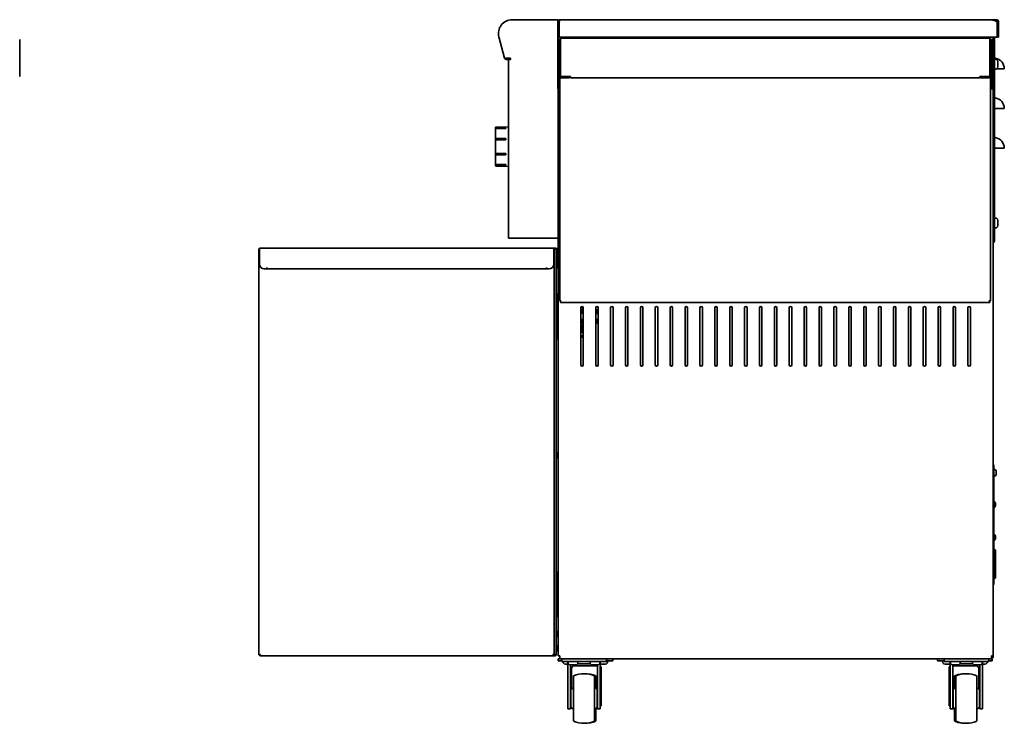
# Model space of a CAD drawing. Extents: x -11 to 97, y -18 to 91.
# Tile 4 of 6: x 45 to 95, y -18 to 17. Entities that reach past the tile are written whole.
import ezdxf

# ---------------------------------------------------------------- set-up
doc = ezdxf.new("R2010")
doc.units = 0
doc.header["$MEASUREMENT"] = 0

msp = doc.modelspace()

# ---------------------------------------------------------------- linework, layer by layer
at = {"color": 7, "lineweight": 35}
for p, q in [((72.175, 17.452), (69.942, 17.452)), ((69.942, 17.452), (72.166, 17.452)), ((72.25, 17.452), (72.166, 17.452)), ((72.25, 16.452), (72.25, 17.452)), ((72.254, 17.373), (72.254, 17.381)), ((72.254, 16.484), (72.254, 17.373)), ((72.294, 16.577), (72.294, 17.381)), ((72.312, 17.409), (72.296, 17.445)), ((72.331, 17.404), (72.304, 17.404)), ((73.059, 17.452), (72.325, 17.452)), ((72.325, 17.412), (72.325, 17.452)), ((72.333, 17.412), (72.325, 17.412)), ((72.327, 17.405), (72.329, 17.412)), ((72.358, 17.452), (94.073, 17.452)), ((72.358, 17.452), (72.358, 17.452)), ((83.386, 17.476), (83.386, 17.452)), ((91.33, 17.452), (91.33, 17.462)), ((91.514, 17.452), (94.266, 17.452)), ((94.073, 17.452), (94.076, 17.452)), ((94.245, 17.416), (94.266, 17.416)), ((94.266, 17.416), (94.266, 17.452)), ((94.37, 17.452), (94.266, 17.452)), ((94.37, 17.416), (94.266, 17.416)), ((94.406, 17.38), (94.406, 16.577)), ((94.442, 17.38), (94.442, 16.577)), ((72.321, 17.354), (72.321, 16.577)), ((94.378, 17.354), (94.378, 16.577)), ((45.137, 14.601), (45.137, 16.457)), ((69.278, 16.586), (69.566, 15.51)), ((69.565, 15.514), (69.278, 16.585)), ((72.254, 16.484), (72.25, 16.484)), ((72.25, 16.452), (72.251, 16.452)), ((72.251, 16.466), (72.251, 16.216)), ((72.251, 16.466), (72.326, 16.466)), ((72.294, 16.577), (72.254, 16.577)), ((72.263, 16.466), (72.263, 16.577)), ((94.378, 16.577), (72.321, 16.577)), ((72.326, 16.216), (72.326, 16.466)), ((72.342, 16.466), (72.326, 16.466)), ((72.341, 16.457), (72.341, 14.601)), ((72.377, 16.457), (72.377, 14.601)), ((72.378, 16.529), (72.413, 16.529)), ((72.378, 16.529), (72.413, 16.529)), ((72.378, 16.529), (72.378, 16.457)), ((72.378, 14.601), (72.378, 16.457)), ((72.413, 16.529), (93.968, 16.529)), ((93.968, 16.529), (94.003, 16.529)), ((93.968, 16.529), (94.003, 16.529)), ((94.003, 16.529), (94.003, 16.457)), ((94.003, 14.601), (94.003, 16.457)), ((94.004, 16.457), (94.004, 14.601)), ((94.08, 16.466), (94.039, 16.466)), ((94.04, 16.457), (94.04, 14.601)), ((94.112, 16.466), (94.08, 16.466)), ((94.112, 16.466), (94.112, 16.216)), ((94.112, 16.466), (94.186, 16.466)), ((94.174, 16.577), (94.174, 16.466)), ((94.186, 16.216), (94.186, 16.466)), ((94.204, 16.545), (94.204, 16.577)), ((94.204, 16.545), (94.204, 6.33)), ((94.204, 16.545), (94.24, 16.545)), ((94.24, 16.545), (94.24, 16.577)), ((94.24, 16.545), (94.24, 6.33)), ((94.442, 16.577), (94.406, 16.577)), ((72.251, 16.216), (72.251, 14.216)), ((72.251, 15.941), (72.251, 15.779)), ((72.326, 16.216), (72.326, 14.216)), ((72.341, 15.904), (72.326, 15.904)), ((72.341, 16.143), (72.341, 16.215)), ((72.341, 3.287), (72.341, 16.143)), ((72.378, 16.215), (72.377, 16.215)), ((72.378, 16.143), (72.377, 16.143)), ((94.003, 16.215), (94.004, 16.215)), ((94.003, 16.143), (94.004, 16.143)), ((94.004, 16.143), (94.004, 16.215)), ((94.04, 15.904), (94.112, 15.904)), ((94.112, 14.216), (94.112, 16.216)), ((94.186, 14.216), (94.186, 16.216)), ((69.856, 15.514), (69.565, 15.514)), ((69.642, 15.499), (69.856, 15.499)), ((69.642, 15.452), (69.864, 15.452)), ((69.763, 15.452), (69.763, 6.452)), ((69.777, 15.452), (69.861, 15.452)), ((69.856, 15.454), (69.856, 15.514)), ((69.864, 15.454), (69.856, 15.454)), ((69.861, 15.452), (69.864, 15.452)), ((72.251, 15.779), (72.251, 15.617)), ((72.341, 15.654), (72.326, 15.654)), ((94.04, 15.654), (94.112, 15.654)), ((94.204, 15.419), (94.186, 15.45)), ((94.204, 15.419), (94.204, 15.027)), ((94.328, 15.462), (94.272, 15.462)), ((94.204, 15.013), (94.186, 14.982)), ((94.204, 15.027), (94.204, 15.013)), ((94.247, 14.982), (94.24, 14.982)), ((94.328, 14.97), (94.272, 14.97)), ((94.355, 14.982), (94.74, 14.982)), ((94.415, 15.264), (94.415, 15.34)), ((94.415, 15.102), (94.415, 15.264)), ((94.415, 15.092), (94.415, 15.102)), ((72.378, 14.601), (72.378, 14.599)), ((72.878, 14.599), (72.378, 14.599)), ((72.413, 14.565), (72.841, 14.565)), ((72.413, 14.529), (72.841, 14.529)), ((72.841, 14.529), (72.841, 14.565)), ((72.878, 14.529), (72.878, 14.599)), ((72.878, 14.529), (93.503, 14.529)), ((93.503, 14.529), (93.503, 14.599)), ((94.003, 14.599), (93.503, 14.599)), ((93.54, 14.529), (93.54, 14.565)), ((93.968, 14.565), (93.54, 14.565)), ((93.968, 14.529), (93.54, 14.529)), ((94.003, 14.601), (94.003, 14.599)), ((94.04, 14.599), (94.04, 3.287)), ((72.251, 14.216), (72.251, 13.966)), ((72.326, 13.966), (72.251, 13.966)), ((72.263, 6.452), (72.263, 13.966)), ((72.326, 13.966), (72.326, 14.216)), ((72.326, 13.966), (72.341, 13.966)), ((94.04, 13.966), (94.08, 13.966)), ((94.08, 13.966), (94.112, 13.966)), ((94.112, 14.216), (94.112, 13.966)), ((94.186, 13.966), (94.112, 13.966)), ((94.174, 13.966), (94.174, -14.596)), ((94.186, 13.966), (94.186, 14.216)), ((94.277, 12.982), (94.24, 12.982)), ((94.277, 12.982), (94.74, 12.982)), ((69.103, 12.017), (69.103, 11.992)), ((69.103, 10.132), (69.103, 12.017)), ((69.103, 12.017), (69.103, 11.946)), ((69.103, 10.179), (69.103, 12.017)), ((69.103, 11.992), (69.103, 10.107)), ((69.103, 11.946), (69.103, 10.107)), ((69.636, 11.972), (69.107, 11.972)), ((69.132, 12.047), (69.763, 12.064)), ((69.132, 12.047), (69.763, 12.064)), ((69.636, 11.997), (69.132, 11.985)), ((69.132, 11.955), (69.636, 11.967)), ((69.636, 11.997), (69.636, 11.967)), ((69.636, 11.466), (69.107, 11.466)), ((69.636, 11.476), (69.132, 11.471)), ((69.636, 11.476), (69.636, 11.404)), ((69.132, 11.399), (69.636, 11.404)), ((94.277, 10.982), (94.24, 10.982)), ((94.277, 10.982), (94.74, 10.982)), ((69.636, 10.652), (69.107, 10.652)), ((69.636, 10.713), (69.132, 10.718)), ((69.132, 10.646), (69.636, 10.641)), ((69.636, 10.713), (69.636, 10.641)), ((69.103, 10.107), (69.103, 10.179)), ((69.103, 10.107), (69.103, 10.132)), ((69.636, 10.15), (69.107, 10.15)), ((69.636, 10.154), (69.132, 10.166)), ((69.132, 10.137), (69.636, 10.125)), ((69.132, 10.077), (69.763, 10.061)), ((69.636, 10.154), (69.636, 10.139)), ((69.636, 10.139), (69.636, 10.125)), ((94.204, 7.419), (94.174, 7.471)), ((94.328, 7.462), (94.272, 7.462)), ((94.328, 7.462), (94.272, 7.462)), ((94.204, 7.013), (94.174, 6.961)), ((94.204, 7.419), (94.204, 7.018)), ((94.204, 7.018), (94.204, 7.013)), ((94.328, 6.97), (94.272, 6.97)), ((94.415, 7.281), (94.415, 7.34)), ((94.415, 7.111), (94.415, 7.281)), ((94.415, 7.092), (94.415, 7.111)), ((69.763, 6.452), (69.861, 6.452)), ((72.166, 6.452), (69.861, 6.452)), ((72.263, 6.452), (72.166, 6.452)), ((72.263, -14.596), (72.263, 6.452)), ((72.329, 6.015), (72.329, 4.73)), ((72.332, 6.037), (72.341, 6.035)), ((94.204, 6.304), (94.204, 6.33)), ((94.204, 6.33), (94.24, 6.33)), ((94.24, 6.304), (94.24, 6.33)), ((57.192, 5.904), (57.21, 5.904)), ((57.192, -14.553), (57.192, 5.904)), ((72.048, 5.952), (57.21, 5.952)), ((57.21, 5.654), (57.21, 5.952)), ((57.21, 5.654), (57.21, 5.154)), ((72.026, 5.952), (72.025, 5.952)), ((72.066, 5.952), (72.048, 5.952)), ((72.048, 5.654), (72.048, 5.952)), ((72.048, 5.904), (72.067, 5.904)), ((72.048, 5.654), (72.048, 5.154)), ((72.116, 5.952), (72.066, 5.952)), ((72.066, 5.952), (72.066, 5.904)), ((72.092, 5.904), (72.067, 5.904)), ((72.067, 5.904), (72.067, -14.553)), ((72.092, 5.904), (72.163, 5.904)), ((72.116, 5.938), (72.095, 5.904)), ((72.116, 5.952), (72.116, 5.938)), ((72.166, 5.938), (72.148, 5.907)), ((72.163, 5.904), (72.163, -14.517)), ((72.166, 5.685), (72.166, 5.854)), ((72.209, 5.574), (72.209, 5.579)), ((72.209, 5.574), (72.209, 5.507)), ((72.209, 5.479), (72.209, 5.507)), ((72.213, 5.052), (72.213, 5.854)), ((72.223, 5.444), (72.223, 5.657)), ((72.263, 5.622), (72.223, 5.657)), ((72.223, 5.513), (72.223, 5.513)), ((72.263, 5.622), (72.238, 5.644)), ((57.585, 4.966), (57.585, 4.904)), ((57.586, 4.966), (57.585, 4.966)), ((57.586, 4.954), (57.586, 4.966)), ((71.672, 4.966), (71.672, 4.954)), ((71.673, 4.966), (71.672, 4.966)), ((71.673, 4.904), (71.673, 4.966)), ((72.166, 4.997), (72.166, 4.952)), ((72.209, 5.454), (72.209, 5.45)), ((72.209, 5.384), (72.209, 5.45)), ((72.209, 5.354), (72.209, 5.384)), ((72.209, 5.199), (72.209, 5.204)), ((72.209, 5.199), (72.209, 5.133)), ((72.209, 5.104), (72.209, 5.133)), ((72.213, 4.952), (72.213, 5.052)), ((72.223, 5.443), (72.223, 5.445)), ((72.223, 5.15), (72.223, 5.444)), ((72.223, 5.442), (72.223, 5.443)), ((72.223, 5.333), (72.223, 5.334)), ((72.263, 5.185), (72.223, 5.15)), ((72.259, 5.153), (72.259, 5.181)), ((72.259, 5.104), (72.259, 5.153)), ((57.585, 4.904), (57.46, 4.904)), ((57.586, 4.954), (57.586, 4.952)), ((57.586, 4.954), (57.586, 4.904)), ((71.672, 4.904), (57.586, 4.904)), ((71.672, 4.954), (71.672, 4.904)), ((71.798, 4.904), (71.673, 4.904)), ((72.213, 4.952), (72.166, 4.952)), ((72.332, 4.708), (72.341, 4.71)), ((72.214, 3.626), (72.163, 3.626)), ((72.254, 3.587), (72.254, 2.791)), ((72.378, 3.287), (72.341, 3.287)), ((72.378, 3.287), (72.413, 3.287)), ((72.378, 3.287), (72.378, 3.215)), ((72.378, 3.215), (94.003, 3.215)), ((93.968, 3.287), (94.003, 3.287)), ((94.003, 3.215), (94.003, 3.287)), ((94.003, 3.287), (94.04, 3.287)), ((72.263, 2.776), (72.253, 2.776)), ((72.263, 2.834), (72.254, 2.834)), ((73.406, 2.943), (73.406, 0.068)), ((73.531, 2.834), (73.406, 2.834)), ((73.531, 2.776), (73.406, 2.776)), ((73.406, 2.7), (73.531, 2.7)), ((73.531, 2.662), (73.406, 2.662)), ((73.531, 0.068), (73.531, 2.943)), ((74.156, 2.943), (74.156, 0.068)), ((74.281, 2.834), (74.156, 2.834)), ((74.281, 2.776), (74.156, 2.776)), ((74.156, 2.7), (74.281, 2.7)), ((74.281, 2.661), (74.156, 2.661)), ((74.281, 0.068), (74.281, 2.943)), ((74.906, 2.943), (74.906, 0.068)), ((75.031, 0.068), (75.031, 2.943)), ((75.656, 2.943), (75.656, 0.068)), ((75.781, 0.068), (75.781, 2.943)), ((76.406, 2.943), (76.406, 0.068)), ((76.531, 0.068), (76.531, 2.943)), ((77.156, 2.943), (77.156, 0.068)), ((77.281, 0.068), (77.281, 2.943)), ((77.906, 2.943), (77.906, 0.068)), ((78.031, 0.068), (78.031, 2.943)), ((78.656, 2.943), (78.656, 0.068)), ((78.781, 0.068), (78.781, 2.943)), ((79.406, 2.943), (79.406, 0.068)), ((79.531, 0.068), (79.531, 2.943)), ((80.156, 2.943), (80.156, 0.068)), ((80.281, 0.068), (80.281, 2.943)), ((80.906, 2.943), (80.906, 0.068)), ((81.031, 0.068), (81.031, 2.943)), ((81.656, 2.943), (81.656, 0.068)), ((81.781, 0.068), (81.781, 2.943)), ((82.406, 2.943), (82.406, 0.068)), ((82.531, 0.068), (82.531, 2.943)), ((83.156, 2.943), (83.156, 0.068)), ((83.281, 0.068), (83.281, 2.943)), ((83.906, 2.943), (83.906, 0.068)), ((84.031, 0.068), (84.031, 2.943)), ((84.656, 2.943), (84.656, 0.068)), ((84.781, 0.068), (84.781, 2.943)), ((85.406, 2.943), (85.406, 0.068)), ((85.531, 0.068), (85.531, 2.943)), ((86.156, 2.943), (86.156, 0.068)), ((86.281, 0.068), (86.281, 2.943)), ((86.906, 2.943), (86.906, 0.068)), ((87.031, 0.068), (87.031, 2.943)), ((87.656, 2.943), (87.656, 0.068)), ((87.781, 0.068), (87.781, 2.943)), ((88.406, 2.943), (88.406, 0.068)), ((88.531, 0.068), (88.531, 2.943)), ((89.156, 2.943), (89.156, 0.068)), ((89.281, 0.068), (89.281, 2.943)), ((89.906, 2.943), (89.906, 0.068)), ((90.031, 0.068), (90.031, 2.943)), ((90.656, 2.943), (90.656, 0.068)), ((90.781, 0.068), (90.781, 2.943)), ((91.406, 2.943), (91.406, 0.068)), ((91.531, 0.068), (91.531, 2.943)), ((92.156, 2.943), (92.156, 0.068)), ((92.281, 0.068), (92.281, 2.943)), ((92.906, 2.943), (92.906, 0.068)), ((93.031, 0.068), (93.031, 2.943)), ((72.253, 2.232), (72.263, 2.232)), ((72.254, 2.217), (72.254, 1.421)), ((72.263, 2.174), (72.254, 2.174)), ((73.406, 2.345), (73.531, 2.345)), ((73.406, 2.308), (73.531, 2.308)), ((73.406, 2.232), (73.531, 2.232)), ((73.531, 2.174), (73.406, 2.174)), ((73.482, 1.756), (73.482, 1.992)), ((74.156, 2.346), (74.281, 2.346)), ((74.156, 2.308), (74.281, 2.308)), ((74.156, 2.232), (74.281, 2.232)), ((74.281, 2.174), (74.156, 2.174)), ((72.209, 1.552), (72.209, 1.554)), ((72.209, 1.489), (72.209, 1.552)), ((72.209, 1.454), (72.209, 1.489)), ((73.417, 1.52), (73.531, 1.52)), ((72.185, 1.382), (72.214, 1.382)), ((73.531, 1.461), (73.417, 1.461)), ((72.209, -4.447), (72.209, -4.446)), ((72.209, -4.447), (72.209, -4.504)), ((72.209, -4.546), (72.209, -4.504)), ((94.174, -4.97), (94.21, -4.97)), ((94.21, -4.97), (94.21, -5.22)), ((94.21, -5.22), (94.21, -10.934)), ((94.268, -5.209), (94.231, -5.209)), ((94.268, -5.209), (94.231, -5.209)), ((94.325, -5.301), (94.325, -5.281)), ((94.325, -5.385), (94.325, -5.301)), ((94.325, -5.453), (94.325, -5.385)), ((94.325, -5.459), (94.325, -5.453)), ((94.268, -5.531), (94.231, -5.531)), ((94.25, -6.835), (94.228, -6.835)), ((94.25, -6.835), (94.228, -6.835)), ((94.289, -6.938), (94.289, -6.921)), ((94.289, -6.935), (94.301, -6.934)), ((94.289, -6.955), (94.289, -6.938)), ((94.301, -6.92), (94.301, -6.918)), ((94.304, -6.931), (94.303, -6.93)), ((94.303, -6.931), (94.304, -6.931)), ((94.25, -7.105), (94.228, -7.105)), ((94.289, -7.051), (94.289, -7.042)), ((94.289, -7.055), (94.289, -7.051)), ((94.301, -6.968), (94.301, -6.969)), ((94.301, -6.971), (94.301, -6.97)), ((94.301, -7.007), (94.301, -7.005)), ((94.303, -7.012), (94.301, -7.02)), ((94.301, -7.02), (94.301, -7.021)), ((94.304, -7.008), (94.303, -7.009)), ((94.25, -8.495), (94.228, -8.495)), ((94.25, -8.495), (94.228, -8.495)), ((94.25, -8.765), (94.228, -8.765)), ((94.289, -8.543), (94.289, -8.543)), ((94.289, -8.616), (94.289, -8.598)), ((94.289, -8.604), (94.301, -8.603)), ((94.289, -8.634), (94.289, -8.616)), ((94.289, -8.715), (94.289, -8.711)), ((94.289, -8.717), (94.289, -8.715)), ((94.301, -8.58), (94.301, -8.578)), ((94.301, -8.581), (94.301, -8.58)), ((94.301, -8.603), (94.301, -8.603)), ((94.301, -8.603), (94.301, -8.603)), ((94.301, -8.629), (94.301, -8.629)), ((94.301, -8.631), (94.301, -8.63)), ((94.301, -8.673), (94.301, -8.672)), ((94.301, -8.678), (94.301, -8.68)), ((94.301, -8.68), (94.301, -8.681)), ((94.21, -9.236), (94.24, -9.236)), ((94.29, -9.708), (94.29, -9.286)), ((94.29, -10.654), (94.29, -9.708)), ((72.214, -10.374), (72.186, -10.374)), ((72.254, -10.413), (72.254, -11.209)), ((72.209, -10.496), (72.209, -10.446)), ((72.209, -10.546), (72.209, -10.496)), ((94.21, -10.704), (94.24, -10.704)), ((72.263, -11.224), (72.253, -11.224)), ((72.263, -11.166), (72.254, -11.166)), ((94.174, -10.934), (94.21, -10.934)), ((94.21, -10.974), (94.21, -10.934)), ((72.253, -11.768), (72.263, -11.768)), ((72.254, -11.783), (72.254, -12.579)), ((72.263, -11.826), (72.254, -11.826)), ((72.164, -12.618), (72.214, -12.618)), ((72.209, -13.488), (72.209, -13.446)), ((72.209, -13.545), (72.209, -13.488)), ((72.209, -13.546), (72.209, -13.545)), ((72.209, -14.206), (72.209, -14.171)), ((72.209, -14.269), (72.209, -14.206)), ((72.209, -14.271), (72.209, -14.269)), ((57.192, -14.553), (57.264, -14.524)), ((57.192, -14.553), (57.227, -14.553)), ((57.227, -14.553), (57.264, -14.524)), ((57.264, -14.524), (57.235, -14.56)), ((57.264, -14.524), (57.235, -14.596)), ((57.235, -14.56), (57.264, -14.524)), ((57.235, -14.596), (57.235, -14.56)), ((57.235, -14.56), (57.235, -14.56)), ((72.024, -14.596), (57.235, -14.596)), ((71.995, -14.524), (72.031, -14.553)), ((71.995, -14.524), (72.067, -14.553)), ((72.024, -14.596), (71.995, -14.524)), ((72.024, -14.56), (71.995, -14.524)), ((72.018, -14.553), (72.031, -14.553)), ((72.092, -14.56), (72.024, -14.56)), ((72.024, -14.596), (72.024, -14.56)), ((72.092, -14.596), (72.024, -14.596)), ((72.067, -14.553), (72.031, -14.553)), ((72.067, -14.553), (72.092, -14.553)), ((72.163, -14.524), (72.162, -14.524)), ((72.163, -14.524), (72.163, -14.517)), ((72.349, -14.745), (72.262, -14.745)), ((72.262, -14.849), (72.262, -14.745)), ((72.44, -14.849), (72.262, -14.849)), ((72.263, -14.596), (72.349, -14.596)), ((72.349, -14.659), (72.349, -14.596)), ((72.349, -14.659), (72.349, -14.745)), ((94.088, -14.745), (72.349, -14.745)), ((72.441, -14.745), (72.441, -14.879)), ((72.691, -14.879), (72.441, -14.879)), ((72.516, -14.879), (72.516, -14.881)), ((72.516, -14.879), (72.516, -14.881)), ((72.516, -14.937), (72.516, -14.881)), ((72.516, -14.937), (72.516, -14.881)), ((72.691, -14.745), (72.548, -14.745)), ((72.691, -14.745), (74.441, -14.745)), ((72.691, -14.879), (74.441, -14.879)), ((74.583, -14.745), (74.441, -14.745)), ((74.691, -14.879), (74.441, -14.879)), ((74.691, -14.745), (74.691, -14.879)), ((74.691, -14.849), (74.762, -14.849)), ((74.758, -14.937), (74.758, -14.881)), ((75.012, -14.849), (74.762, -14.849)), ((75.012, -14.849), (75.012, -14.745)), ((91.381, -14.849), (91.381, -14.745)), ((91.63, -14.849), (91.381, -14.849)), ((91.63, -14.849), (91.703, -14.849)), ((91.635, -14.937), (91.635, -14.881)), ((91.703, -14.745), (91.703, -14.879)), ((91.953, -14.879), (91.703, -14.879)), ((91.953, -14.745), (91.811, -14.745)), ((91.953, -14.745), (93.703, -14.745)), ((91.953, -14.879), (93.703, -14.879)), ((93.845, -14.745), (93.703, -14.745)), ((93.953, -14.879), (93.703, -14.879)), ((93.877, -14.879), (93.877, -14.881)), ((93.877, -14.879), (93.877, -14.881)), ((93.877, -14.937), (93.877, -14.881)), ((93.877, -14.937), (93.877, -14.881)), ((93.953, -14.745), (93.953, -14.879)), ((94.131, -14.849), (93.953, -14.849)), ((94.088, -14.659), (94.088, -14.596)), ((94.088, -14.596), (94.174, -14.596)), ((94.088, -14.659), (94.088, -14.745)), ((94.131, -14.745), (94.088, -14.745)), ((94.127, -14.647), (94.127, -14.596)), ((94.131, -14.745), (94.131, -14.745)), ((94.131, -14.849), (94.131, -14.745)), ((94.131, -14.849), (94.131, -14.849)), ((94.174, -14.647), (94.174, -14.596)), ((72.638, -15.024), (72.732, -15.024)), ((72.732, -15.024), (72.756, -15.024)), ((72.756, -14.929), (72.756, -17.016)), ((72.77, -14.967), (72.77, -14.911)), ((72.891, -15.053), (72.891, -17.016)), ((72.937, -15.37), (72.891, -15.37)), ((72.892, -15.054), (72.968, -15.054)), ((72.937, -15.37), (72.937, -15.245)), ((72.937, -16.245), (72.937, -15.37)), ((72.968, -15.054), (73.13, -15.054)), ((74.187, -15.095), (73.087, -15.095)), ((73.13, -15.054), (73.14, -15.054)), ((73.883, -14.995), (73.249, -14.995)), ((73.262, -14.967), (73.262, -14.911)), ((73.87, -14.967), (73.87, -14.911)), ((73.87, -14.967), (73.87, -14.911)), ((73.992, -15.054), (74.043, -15.054)), ((74.043, -15.054), (74.216, -15.054)), ((74.216, -15.054), (74.24, -15.054)), ((74.241, -17.016), (74.241, -15.053)), ((74.362, -14.967), (74.362, -14.911)), ((74.375, -17.016), (74.375, -14.929)), ((74.375, -15.37), (74.437, -15.37)), ((74.388, -15.024), (74.389, -15.024)), ((74.389, -15.024), (74.52, -15.024)), ((74.437, -15.37), (74.437, -15.245)), ((74.437, -16.245), (74.437, -15.37)), ((74.52, -15.024), (74.636, -15.024)), ((91.757, -15.024), (91.772, -15.024)), ((91.772, -15.024), (91.941, -15.024)), ((91.941, -15.024), (92.005, -15.024)), ((91.956, -15.37), (91.956, -15.245)), ((92.019, -15.37), (91.956, -15.37)), ((91.956, -16.245), (91.956, -15.37)), ((92.005, -15.024), (92.005, -15.024)), ((92.019, -14.929), (92.019, -17.016)), ((92.032, -14.967), (92.032, -14.911)), ((92.153, -15.053), (92.153, -17.016)), ((92.154, -15.054), (92.26, -15.054)), ((93.306, -15.095), (92.206, -15.095)), ((92.26, -15.054), (92.401, -15.054)), ((92.401, -15.054), (92.402, -15.054)), ((93.145, -14.995), (92.511, -14.995)), ((92.524, -14.967), (92.524, -14.911)), ((93.132, -14.967), (93.132, -14.911)), ((93.132, -14.967), (93.132, -14.911)), ((93.254, -15.054), (93.255, -15.054)), ((93.255, -15.054), (93.388, -15.054)), ((93.388, -15.054), (93.502, -15.054)), ((93.456, -15.37), (93.456, -15.245)), ((93.456, -16.245), (93.456, -15.37)), ((93.456, -15.37), (93.503, -15.37)), ((93.503, -17.016), (93.503, -15.053)), ((93.624, -14.967), (93.624, -14.911)), ((93.638, -17.016), (93.638, -14.929)), ((93.638, -15.024), (93.694, -15.024)), ((93.694, -15.024), (93.755, -15.024)), ((93.755, -15.024), (93.755, -15.024)), ((73.041, -15.61), (73.041, -16.745)), ((74.091, -16.745), (74.091, -15.61)), ((74.162, -16.255), (74.162, -15.61)), ((92.303, -15.61), (92.303, -16.745)), ((93.353, -16.745), (93.353, -15.61)), ((72.891, -16.245), (72.937, -16.245)), ((72.909, -16.315), (73.041, -16.183)), ((72.909, -16.315), (72.909, -16.745)), ((72.937, -16.287), (72.937, -16.245)), ((74.222, -16.315), (74.091, -16.183)), ((74.241, -16.254), (74.162, -16.176)), ((74.222, -16.315), (74.222, -16.745)), ((74.437, -16.245), (74.375, -16.245)), ((74.437, -16.245), (74.437, -17.12)), ((91.956, -17.12), (91.956, -16.245)), ((91.956, -16.245), (92.019, -16.245)), ((92.153, -16.254), (92.231, -16.176)), ((92.172, -16.315), (92.303, -16.183)), ((92.172, -16.315), (92.172, -16.745)), ((93.484, -16.315), (93.353, -16.183)), ((93.456, -16.245), (93.456, -16.286)), ((93.503, -16.245), (93.456, -16.245)), ((93.484, -16.315), (93.484, -16.745)), ((72.909, -16.745), (72.909, -17.175)), ((73.041, -16.745), (73.041, -17.879)), ((74.091, -17.879), (74.091, -16.745)), ((74.222, -16.745), (74.222, -17.175)), ((92.172, -16.745), (92.172, -17.175)), ((92.303, -16.745), (92.303, -17.879)), ((93.353, -17.879), (93.353, -16.745)), ((93.484, -16.745), (93.484, -17.175)), ((72.756, -17.016), (72.756, -17.266)), ((72.891, -17.266), (72.756, -17.266)), ((72.891, -17.016), (72.891, -17.266)), ((72.909, -17.12), (72.891, -17.12)), ((72.909, -17.175), (73.041, -17.306)), ((74.222, -17.175), (74.091, -17.306)), ((74.162, -17.879), (74.162, -17.234)), ((74.241, -17.235), (74.162, -17.313)), ((74.241, -17.266), (74.241, -17.016)), ((74.241, -17.266), (74.375, -17.266)), ((74.375, -17.266), (74.375, -17.016)), ((74.437, -17.12), (74.375, -17.12)), ((92.019, -17.12), (91.956, -17.12)), ((92.019, -17.016), (92.019, -17.266)), ((92.153, -17.266), (92.019, -17.266)), ((92.153, -17.016), (92.153, -17.266)), ((92.153, -17.236), (92.231, -17.313)), ((92.172, -17.175), (92.303, -17.306)), ((93.484, -17.175), (93.353, -17.306)), ((93.503, -17.12), (93.484, -17.12)), ((93.503, -17.266), (93.503, -17.016)), ((93.503, -17.266), (93.638, -17.266)), ((93.638, -17.266), (93.638, -17.016))]:
    msp.add_line(p, q, dxfattribs=at)
for points in [[(72.358, 17.452), (72.355, 17.451), (72.352, 17.45), (72.349, 17.447), (72.347, 17.444), (72.344, 17.439), (72.341, 17.433), (72.337, 17.424), (72.331, 17.405), (72.325, 17.38), (72.321, 17.354)], [(94.378, 17.354), (94.324, 17.38), (94.297, 17.393), (94.256, 17.411), (94.225, 17.423), (94.194, 17.433), (94.164, 17.441), (94.134, 17.447), (94.104, 17.45), (94.073, 17.452)], [(94.245, 17.416), (94.289, 17.397), (94.319, 17.383), (94.378, 17.354)], [(69.107, 11.466), (69.114, 11.469), (69.123, 11.471), (69.132, 11.471)], [(69.132, 11.399), (69.124, 11.399), (69.117, 11.397), (69.112, 11.396), (69.107, 11.394)], [(69.107, 10.724), (69.112, 10.721), (69.117, 10.72), (69.124, 10.719), (69.132, 10.718)], [(69.132, 10.646), (69.124, 10.647), (69.117, 10.648), (69.112, 10.649), (69.107, 10.652)], [(72.24, 2.578), (72.238, 2.523), (72.238, 2.468), (72.241, 2.406), (72.245, 2.357), (72.251, 2.286), (72.253, 2.239), (72.254, 2.217)], [(72.254, 2.791), (72.253, 2.757), (72.251, 2.733), (72.248, 2.687), (72.242, 2.614), (72.24, 2.578)], [(72.254, -11.209), (72.253, -11.243), (72.251, -11.267), (72.248, -11.313), (72.242, -11.386), (72.24, -11.422)], [(72.24, -11.422), (72.238, -11.477), (72.238, -11.532), (72.241, -11.594), (72.245, -11.643), (72.251, -11.714), (72.253, -11.761), (72.254, -11.783)]]:
    msp.add_lwpolyline(points, dxfattribs=at)
for centre, radius, start, end in [((69.942, 16.764), 0.688, 90, 195), ((69.942, 16.764), 0.688, 90, 195), ((72.175, 17.373), 0.0788, 0, 19.6647), ((72.325, 17.381), 0.0708, 90, 180), ((72.325, 17.381), 0.031, 90, 180), ((94.37, 17.38), 0.0719, 360, 90), ((94.37, 17.38), 0.036, 0, 90), ((72.285, 16.484), 0.031, 180, 213.9253), ((72.413, 16.457), 0.0718, 119.0828, 180), ((72.413, 16.457), 0.0359, 166.4445, 180), ((93.968, 16.457), 0.0718, 0, 60.9172), ((93.968, 16.457), 0.0359, 0, 13.5548), ((69.642, 15.53), 0.0788, 195, 270), ((69.642, 15.53), 0.031, 212.8156, 270), ((69.864, 15.453), 0.00119, 270, 90), ((94.283, 15.556), 0.0428, 180.6543, 262.1804), ((94.272, 15.431), 0.0315, 90, 180), ((94.204, 14.982), 0.536, 0, 82.1804), ((94.328, 15.431), 0.0315, 56.6015, 90), ((94.259, 15.327), 0.156, 4.958, 56.6015), ((94.272, 15.002), 0.0315, 180, 270), ((94.272, 15.002), 0.0315, 218.3618, 270), ((94.328, 15.002), 0.0315, 270, 303.3985), ((94.259, 15.106), 0.156, 303.3985, 355.042), ((72.413, 14.601), 0.0718, 180, 270), ((72.413, 14.601), 0.0359, 180, 270), ((93.968, 14.601), 0.0359, 270, 360), ((93.968, 14.601), 0.0718, 270, 360), ((94.283, 13.556), 0.0428, 180.6543, 262.1804), ((94.204, 12.982), 0.536, 0, 82.1804), ((69.133, 12.017), 0.03, 91.5, 180), ((69.133, 12.017), 0.03, 91.5, 180), ((69.132, 11.954), 0.0306, 90.5765, 144.8992), ((69.346, 11.957), 0.239, 176.3817, 183.6178), ((69.132, 11.924), 0.0306, 90.5761, 144.8996), ((70.487, 11.43), 1.38, 178.5015, 181.4982), ((94.283, 11.556), 0.0428, 180.6543, 262.1804), ((94.204, 10.982), 0.536, 0, 82.1804), ((70.467, 10.688), 1.36, 178.4844, 181.5157), ((69.133, 10.107), 0.03, 180, 268.5), ((69.133, 10.107), 0.03, 180, 268.5), ((69.132, 10.197), 0.0306, 214.9694, 269.3932), ((69.333, 10.165), 0.226, 176.3097, 180.0548), ((69.334, 10.164), 0.227, 179.948, 183.6885), ((69.132, 10.167), 0.0306, 214.9702, 269.3908), ((94.272, 7.431), 0.0315, 90, 180), ((94.272, 7.431), 0.0315, 90, 177.881), ((94.328, 7.431), 0.0315, 56.6015, 90), ((94.328, 7.431), 0.0315, 56.6015, 90), ((94.259, 7.327), 0.156, 4.958, 56.6015), ((94.272, 7.002), 0.0315, 180, 270), ((94.272, 7.002), 0.0315, 182.119, 270), ((94.328, 7.002), 0.0315, 270, 303.3985), ((94.259, 7.106), 0.156, 303.3985, 355.042), ((72.437, 6.015), 0.108, 152.9636, 180), ((94.168, 6.304), 0.0359, 279.46, 360), ((94.168, 6.304), 0.0718, 274.7139, 360), ((69.913, 5.654), 0.298, 90, 90.1845), ((69.963, 5.654), 0.298, 90, 90.5091), ((72.066, 5.854), 0.0978, 59.253, 90), ((72.116, 5.854), 0.0978, 59.253, 90), ((72.066, 5.854), 0.0978, 30.747, 59.253), ((72.116, 5.854), 0.05, 0, 17.0578), ((72.164, 5.685), 0.001, 34.1539, 180), ((72.164, 5.685), 0.001, 34.1539, 180), ((72.164, 5.56), 0.001, 34.1539, 180), ((71.934, 5.529), 0.279, 10.3121, 34.1539), ((71.934, 5.529), 0.279, 10.3121, 34.1539), ((71.934, 5.404), 0.279, 10.3121, 34.1539), ((72.116, 5.854), 0.0978, 0, 59.253), ((71.934, 5.529), 0.279, 347.0699, 349.6879), ((71.934, 5.404), 0.279, 10.3121, 12.9304), ((72.214, 5.685), 0.001, 34.1539, 180), ((72.214, 5.685), 0.001, 34.1539, 180), ((71.984, 5.529), 0.279, 24.4185, 34.1534), ((57.46, 5.154), 0.25, 180, 270), ((71.798, 5.154), 0.25, 270, 360), ((72.164, 5.247), 0.001, 180, 325.8461), ((72.164, 4.997), 0.001, 180, 325.8461), ((72.164, 4.997), 0.001, 180, 325.8461), ((71.934, 5.404), 0.279, 325.8461, 349.6879), ((71.934, 5.154), 0.279, 325.8461, 349.6879), ((71.934, 5.154), 0.279, 10.3127, 26.5853), ((72.214, 5.372), 0.001, 180, 325.8461), ((72.214, 5.372), 0.001, 180, 325.8461), ((72.214, 5.31), 0.001, 34.1539, 180), ((72.214, 4.997), 0.001, 180, 325.8461), ((72.214, 4.997), 0.001, 180, 325.8462), ((71.984, 5.529), 0.279, 325.8461, 328.4652), ((71.984, 5.154), 0.279, 31.0261, 34.1539), ((71.984, 5.154), 0.279, 31.032, 34.1539), ((71.984, 5.154), 0.279, 325.8461, 349.6879), ((72.437, 4.73), 0.108, 180, 207.0383), ((72.214, 3.587), 0.0394, 0, 90), ((73.469, 2.943), 0.0625, 0, 180), ((73.673, 3.016), 0.191, 183.5666, 222.2145), ((74.219, 2.943), 0.0625, 0, 180), ((74.969, 2.943), 0.0625, 0, 180), ((75.719, 2.943), 0.0625, 0, 180), ((76.341, 3.372), 0.161, 258.1402, 281.8598), ((76.469, 2.943), 0.0625, 0, 180), ((77.219, 2.943), 0.0625, 0, 180), ((77.969, 2.943), 0.0625, 0, 180), ((78.719, 2.943), 0.0625, 0, 180), ((79.469, 2.943), 0.0625, 0, 180), ((80.219, 2.943), 0.0625, 0, 180), ((80.969, 2.943), 0.0625, 0, 180), ((81.719, 2.943), 0.0625, 0, 180), ((82.469, 2.943), 0.0625, 0, 180), ((83.219, 2.943), 0.0625, 0, 180), ((83.969, 2.943), 0.0625, 0, 180), ((84.719, 2.943), 0.0625, 0, 180), ((85.469, 2.943), 0.0625, 0, 180), ((86.219, 2.943), 0.0625, 0, 180), ((86.969, 2.943), 0.0625, 0, 180), ((87.719, 2.943), 0.0625, 0, 180), ((88.469, 2.943), 0.0625, 0, 180), ((89.219, 2.943), 0.0625, 0, 180), ((89.969, 2.943), 0.0625, 0, 180), ((90.719, 2.943), 0.0625, 0, 180), ((91.469, 2.943), 0.0625, 0, 180), ((92.219, 2.943), 0.0625, 0, 180), ((92.969, 2.943), 0.0625, 0, 180), ((74.204, 2.898), 0.0787, 232.6964, 234.3414), ((73.673, 1.992), 0.191, 137.7855, 179.9998), ((74.204, 2.11), 0.0787, 125.6595, 127.3036), ((72.164, 1.66), 0.001, 34.1539, 180), ((72.164, 1.66), 0.001, 34.1539, 180), ((72.164, 1.66), 0.001, 34.1539, 180), ((71.934, 1.504), 0.279, 10.3121, 34.1539), ((71.934, 1.504), 0.279, 10.3121, 34.1539), ((71.934, 1.504), 0.279, 10.3121, 34.1539), ((73.417, 1.677), 0.157, 266.1715, 270), ((73.673, 1.756), 0.191, 180, 222.2145), ((72.164, 1.348), 0.001, 180, 325.8461), ((72.164, 1.348), 0.001, 180, 325.8461), ((72.164, 1.348), 0.001, 180, 325.8461), ((72.164, 1.348), 0.001, 180, 325.8461), ((71.934, 1.504), 0.279, 325.8461, 349.6879), ((72.214, 1.421), 0.0394, 270, 0), ((73.417, 1.658), 0.197, 266.9276, 270), ((73.469, 0.068), 0.0625, 180, 0), ((74.219, 0.068), 0.0625, 180, 0), ((74.969, 0.068), 0.0625, 180, 360), ((75.719, 0.068), 0.0625, 180, 360), ((76.469, 0.068), 0.0625, 180, 360), ((77.219, 0.068), 0.0625, 180, 360), ((77.969, 0.068), 0.0625, 180, 360), ((78.719, 0.068), 0.0625, 180, 360), ((79.469, 0.068), 0.0625, 180, 360), ((80.219, 0.068), 0.0625, 180, 360), ((80.969, 0.068), 0.0625, 180, 360), ((81.719, 0.068), 0.0625, 180, 360), ((82.469, 0.068), 0.0625, 180, 360), ((83.219, 0.068), 0.0625, 180, 360), ((83.969, 0.068), 0.0625, 180, 360), ((84.719, 0.068), 0.0625, 180, 360), ((85.469, 0.068), 0.0625, 180, 360), ((86.219, 0.068), 0.0625, 180, 360), ((86.969, 0.068), 0.0625, 180, 360), ((87.719, 0.068), 0.0625, 180, 360), ((88.469, 0.068), 0.0625, 180, 360), ((89.219, 0.068), 0.0625, 180, 360), ((89.969, 0.068), 0.0625, 180, 360), ((90.719, 0.068), 0.0625, 180, 360), ((91.469, 0.068), 0.0625, 180, 360), ((92.219, 0.068), 0.0625, 180, 360), ((92.969, 0.068), 0.0625, 180, 360), ((72.164, -4.34), 0.001, 34.1539, 180), ((72.164, -4.34), 0.001, 34.1539, 180), ((72.164, -4.34), 0.001, 34.1539, 180), ((71.934, -4.496), 0.279, 10.3121, 34.1539), ((71.934, -4.496), 0.279, 10.312, 34.1539), ((72.164, -4.652), 0.001, 180, 325.8461), ((72.164, -4.652), 0.001, 180, 325.8461), ((72.164, -4.652), 0.001, 180, 325.8461), ((72.164, -4.652), 0.001, 180, 325.8461), ((71.934, -4.496), 0.279, 325.8461, 349.6879), ((94.231, -5.229), 0.0207, 90, 178.68), ((94.231, -5.229), 0.0207, 90, 180), ((94.268, -5.229), 0.0207, 71.3078, 89.9997), ((94.268, -5.229), 0.0207, 71.3078, 89.9997), ((94.25, -5.281), 0.0749, 0, 71.3074), ((94.231, -5.51), 0.0207, 181.32, 270), ((94.231, -5.51), 0.0207, 180, 270), ((94.268, -5.51), 0.0207, 270.0003, 288.6922), ((94.268, -5.51), 0.0207, 270.0003, 288.6922), ((94.25, -5.459), 0.0749, 288.6926, 360), ((94.228, -6.852), 0.0175, 90, 180), ((94.228, -6.852), 0.0175, 90, 178.4854), ((94.25, -6.852), 0.0175, 37.1404, 90), ((94.25, -6.852), 0.0175, 37.1404, 90), ((94.095, -6.97), 0.212, 14.3718, 37.1404), ((94.095, -6.97), 0.212, 11.6058, 14.0155), ((94.301, -6.934), 0.000419, 201.0652, 258.3521), ((94.301, -6.933), 0.00286, 349.6638, 14.0686), ((94.228, -7.087), 0.0175, 180, 270), ((94.228, -7.087), 0.0175, 181.5146, 270), ((94.25, -7.087), 0.0175, 270, 322.8596), ((94.095, -6.97), 0.212, 322.8596, 345.6282), ((94.288, -6.954), 0.0158, 355.0736, 5.2179), ((94.288, -6.985), 0.0158, 354.7853, 4.9232), ((94.301, -7.006), 0.00286, 345.9316, 10.3243), ((94.285, -6.963), 0.0183, 355.3418, 4.7685), ((94.285, -6.976), 0.0183, 355.2283, 4.661), ((94.228, -8.512), 0.0175, 90, 180), ((94.228, -8.512), 0.0175, 90, 178.4854), ((94.228, -8.747), 0.0175, 180, 270), ((94.228, -8.747), 0.0175, 181.5146, 270), ((94.25, -8.512), 0.0175, 37.1401, 90), ((94.25, -8.512), 0.0175, 37.1403, 90), ((94.25, -8.747), 0.0175, 270, 322.8596), ((94.25, -8.747), 0.0175, 270, 322.8596), ((94.095, -8.63), 0.212, 24.2013, 37.1404), ((94.095, -8.63), 0.212, 322.8596, 335.7988), ((94.095, -8.63), 0.212, 14.1374, 24.1332), ((94.095, -8.63), 0.212, 335.7994, 345.8621), ((94.3, -8.617), 0.00122, 316.4804, 347.4607), ((94.3, -8.642), 0.00121, 12.3721, 43.6572), ((94.301, -8.593), 0.00271, 349.184, 14.4959), ((94.297, -8.597), 0.00624, 352.5641, 8.9343), ((94.291, -8.607), 0.0124, 354.5175, 6.0292), ((94.288, -8.614), 0.0159, 355.0855, 5.1999), ((94.288, -8.645), 0.0159, 354.8036, 4.9111), ((94.291, -8.653), 0.0124, 353.975, 5.478), ((94.297, -8.662), 0.00623, 351.0628, 7.4437), ((94.301, -8.666), 0.00271, 345.5021, 10.8257), ((94.24, -9.286), 0.05, 0, 90), ((72.164, -10.34), 0.001, 90, 180), ((72.164, -10.34), 0.001, 34.1539, 180), ((72.164, -10.34), 0.001, 34.1539, 180), ((72.164, -10.34), 0.001, 34.1539, 180), ((71.934, -10.496), 0.279, 10.3121, 34.1539), ((72.214, -10.413), 0.0394, 0, 90), ((72.164, -10.652), 0.001, 180, 325.8461), ((72.164, -10.652), 0.001, 180, 325.8461), ((72.164, -10.652), 0.001, 180, 325.8461), ((71.934, -10.496), 0.279, 325.8461, 349.6879), ((94.24, -10.654), 0.05, 270, 360), ((94.138, -10.974), 0.0719, 300, 0), ((72.214, -12.579), 0.0394, 270, 0), ((72.164, -13.34), 0.001, 34.1539, 180), ((72.164, -13.34), 0.001, 34.1539, 180), ((72.164, -13.34), 0.001, 34.1539, 180), ((71.934, -13.496), 0.279, 10.3121, 34.1539), ((71.934, -13.496), 0.279, 10.3121, 34.1539), ((72.164, -13.652), 0.001, 180, 325.8461), ((72.164, -13.652), 0.001, 180, 325.8461), ((72.164, -13.652), 0.001, 180, 325.8461), ((72.164, -13.652), 0.001, 180, 325.8461), ((71.934, -13.496), 0.279, 325.8461, 349.6879), ((72.164, -14.065), 0.001, 34.1539, 180), ((72.164, -14.065), 0.001, 34.1539, 180), ((72.164, -14.065), 0.001, 34.1539, 180), ((72.164, -14.065), 0.001, 34.1539, 180), ((72.164, -14.065), 0.001, 34.1539, 180), ((72.164, -14.065), 0.001, 34.1539, 180), ((72.164, -14.378), 0.001, 180, 325.8461), ((72.164, -14.378), 0.001, 180, 325.8461), ((72.164, -14.378), 0.001, 180, 325.8462), ((72.164, -14.378), 0.001, 180, 325.8461), ((72.164, -14.378), 0.001, 180, 325.8461), ((72.164, -14.378), 0.001, 180, 325.8461), ((71.934, -14.221), 0.279, 10.3121, 34.1539), ((71.934, -14.221), 0.279, 10.3121, 34.1539), ((71.934, -14.221), 0.279, 10.3121, 34.1539), ((71.934, -14.221), 0.279, 325.8461, 349.6879), ((72.092, -14.524), 0.0719, 270, 360), ((72.092, -14.524), 0.036, 270, 311.7176), ((72.941, -14.929), 0.184, 164.2763, 180), ((72.801, -14.911), 0.0315, 90, 180), ((73.23, -14.911), 0.0315, 0, 90), ((73.23, -14.911), 0.0315, 0, 89.2502), ((73.901, -14.911), 0.0315, 90.7498, 180), ((73.901, -14.911), 0.0315, 90, 180), ((74.33, -14.911), 0.0315, 0, 90), ((74.191, -14.929), 0.184, 0, 15.7237), ((74.727, -14.881), 0.0315, 0, 90), ((74.727, -14.881), 0.0315, 0, 90), ((91.666, -14.881), 0.0315, 90, 180), ((92.203, -14.929), 0.185, 164.2763, 180), ((92.064, -14.911), 0.0315, 90, 180), ((92.493, -14.911), 0.0315, 0, 90), ((92.493, -14.911), 0.0315, 0, 89.2502), ((93.164, -14.911), 0.0315, 90, 180), ((93.164, -14.911), 0.0315, 90.7498, 180), ((93.593, -14.911), 0.0315, 360, 90), ((93.453, -14.929), 0.185, 0, 15.7237), ((94.077, -14.647), 0.0978, 276.9889, 360), ((94.077, -14.647), 0.05, 283.7685, 360), ((72.548, -14.937), 0.0315, 180, 213.3985), ((72.548, -14.937), 0.0315, 180, 213.3985), ((72.652, -14.868), 0.156, 213.3985, 265.042), ((72.801, -14.967), 0.0315, 180, 213.3985), ((72.905, -14.898), 0.156, 213.3985, 265.042), ((73.087, -15.245), 0.25, 130.1577, 141.9175), ((73.087, -15.245), 0.15, 90, 180), ((73.126, -14.898), 0.156, 274.958, 326.6015), ((73.23, -14.967), 0.0315, 326.6015, 0), ((73.23, -14.967), 0.0315, 326.6015, 360), ((73.901, -14.967), 0.0315, 180, 213.3985), ((73.901, -14.967), 0.0315, 180, 213.3985), ((74.005, -14.898), 0.156, 213.3985, 265.042), ((74.187, -15.245), 0.15, 69.2192, 90), ((74.226, -14.898), 0.156, 274.958, 326.6015), ((74.33, -14.967), 0.0315, 326.6015, 360), ((74.402, -14.868), 0.156, 260.1192, 265.042), ((74.187, -15.245), 0.25, 0, 41.3337), ((74.623, -14.868), 0.156, 274.958, 326.6015), ((74.727, -14.937), 0.0315, 326.6015, 360), ((74.727, -14.937), 0.0315, 326.6015, 0), ((91.666, -14.937), 0.0315, 180, 213.3985), ((91.77, -14.868), 0.156, 213.3985, 265.042), ((91.991, -14.868), 0.156, 274.958, 280.1798), ((91.992, -14.868), 0.156, 274.958, 279.8952), ((92.064, -14.967), 0.0315, 180, 213.3985), ((92.168, -14.898), 0.156, 213.3985, 265.042), ((92.389, -14.898), 0.156, 274.958, 326.6015), ((92.493, -14.967), 0.0315, 326.6015, 360), ((92.493, -14.967), 0.0315, 326.6015, 0), ((93.164, -14.967), 0.0315, 180, 213.3985), ((93.164, -14.967), 0.0315, 180, 213.3985), ((93.268, -14.898), 0.156, 213.3985, 265.042), ((93.489, -14.898), 0.156, 274.958, 326.6015), ((93.593, -14.967), 0.0315, 326.6015, 0), ((93.741, -14.868), 0.156, 274.958, 326.6015), ((93.742, -14.868), 0.156, 274.958, 326.6015), ((93.845, -14.937), 0.0315, 326.6015, 0), ((93.846, -14.937), 0.0315, 326.6015, 0), ((73.566, -16.745), 1.25, 65.1654, 114.8346), ((73.637, -16.745), 1.25, 65.1654, 91.6589), ((92.756, -16.745), 1.25, 96.2086, 114.8346), ((92.828, -16.745), 1.25, 65.1654, 114.8346), ((73.566, -16.745), 1.25, 245.1654, 294.8346), ((73.637, -16.745), 1.25, 268.3682, 294.8346), ((92.756, -16.745), 1.25, 245.1654, 263.7914), ((92.828, -16.745), 1.25, 245.1654, 294.8346)]:
    msp.add_arc(centre, radius, start, end, dxfattribs=at)
for centre, major_axis, ratio, start_param, end_param in [((94.095, -6.968), (-0.211, -0.02), 0.367457, 3.33313, 3.519303), ((94.095, -6.969), (-0.206, -0.049), 0.925948, 3.151514, 3.158224), ((94.094, -6.957), (-0.21, -0.026), 0.714844, 3.13064, 3.218207), ((94.094, -6.969), (-0.036, -0.208), 0.996084, 1.818907, 1.906474), ((94.094, -6.952), (-0.211, -0.018), 0.014858, 2.974123, 3.061691), ((94.094, -6.955), (-0.21, -0.022), 0.533448, 3.164989, 3.194743), ((94.094, -6.952), (-0.211, -0.019), 0.217706, 3.200679, 3.217728), ((94.095, -6.971), (0.211, -0.02), 0.367457, 0.260685, 0.446858), ((94.095, -6.969), (-0.206, -0.049), 0.925948, 2.513119, 2.699292), ((94.095, -6.97), (0.206, -0.049), 0.925948, 6.087091, 6.266554), ((94.094, -6.957), (-0.21, -0.026), 0.693831, 2.89103, 2.978598), ((94.095, -6.968), (-0.211, -0.02), 0.367457, 2.874243, 2.880908), ((94.094, -6.982), (0.21, -0.026), 0.693831, 0.162995, 0.250562), ((94.094, -6.97), (0.036, -0.208), 0.996084, 1.235118, 1.322686), ((94.094, -6.987), (0.211, -0.018), 0.014858, 0.079902, 0.167469), ((94.094, -6.982), (0.21, -0.026), 0.714844, 6.206571, 6.294138), ((94.095, -6.97), (0.206, -0.049), 0.925948, 6.266554, 6.273264), ((94.094, -6.979), (0.209, -0.034), 0.84133, 0.215204, 0.2754), ((94.094, -6.985), (0.21, -0.022), 0.533448, 6.200459, 6.230035), ((94.094, -6.974), (0.196, -0.079), 0.972115, 0.449741, 0.466659), ((94.094, -6.96), (-0.209, -0.034), 0.84133, 2.896774, 2.926389), ((94.094, -6.966), (-0.196, -0.079), 0.972115, 2.674908, 2.691852), ((94.094, -6.985), (0.21, -0.022), 0.533448, 6.230035, 6.259789), ((94.095, -8.629), (-0.187, -0.1), 0.982898, 2.881851, 3.068024), ((94.095, -8.628), (-0.211, -0.019), 0.162222, 3.35332, 3.539493), ((94.095, -8.628), (-0.211, -0.019), 0.162222, 2.714925, 2.901098), ((94.095, -8.631), (0.211, -0.019), 0.162222, 0.240495, 0.426668), ((94.095, -8.629), (-0.187, -0.1), 0.982898, 2.243455, 2.429628), ((94.095, -8.63), (0.187, -0.1), 0.982898, 0.073569, 0.259742), ((94.095, -8.631), (0.211, -0.02), 0.373758, 0.261373, 0.358741), ((94.095, -8.63), (0.207, -0.048), 0.923422, 6.173282, 6.266892), ((94.095, -8.629), (-0.207, -0.048), 0.923422, 3.155612, 3.157885), ((94.094, -8.617), (-0.21, -0.026), 0.7101, 3.131846, 3.219413), ((94.094, -8.62), (-0.209, -0.035), 0.845999, 3.080927, 3.168495), ((94.094, -8.612), (-0.211, -0.019), 0.226265, 2.955099, 3.042667), ((94.094, -8.615), (-0.21, -0.022), 0.526012, 2.921286, 3.008853), ((94.094, -8.617), (-0.21, -0.026), 0.698686, 2.889878, 2.977445), ((94.095, -8.628), (-0.211, -0.02), 0.373758, 2.87817, 2.88022), ((94.094, -8.642), (0.21, -0.026), 0.698686, 0.164147, 0.251715), ((94.094, -8.645), (0.21, -0.022), 0.526012, 0.132739, 0.220307), ((94.094, -8.634), (0.197, -0.076), 0.970159, 0.19146, 0.279027), ((94.094, -8.639), (0.209, -0.035), 0.845999, 6.256283, 6.343851), ((94.094, -8.642), (0.21, -0.026), 0.7101, 6.205365, 6.292932), ((94.095, -8.63), (0.207, -0.048), 0.923422, 6.266892, 6.269166), ((94.094, -8.612), (-0.211, -0.018), 0.008071, 3.046808, 3.062284), ((94.094, -8.626), (-0.197, -0.076), 0.970159, 2.862565, 2.890168), ((94.094, -8.63), (-0.019, -0.21), 0.996162, 1.742098, 1.75747), ((94.094, -8.63), (0.019, -0.21), 0.996162, 1.384094, 1.399495), ((94.094, -8.647), (0.211, -0.019), 0.226265, 0.098926, 0.126539), ((94.094, -8.647), (0.211, -0.018), 0.008071, 0.079308, 0.094785), ((72.092, -14.517), (0.0719, 0), 0.500695, 4.712389, 6.283185), ((92.206, -15.245), (0, -0.25), 1, 3.987666, 4.712389), ((92.206, -15.245), (0, -0.15), 1, 3.141593, 3.500379), ((93.306, -15.245), (0, 0.15), 1, 4.712389, 6.283185), ((93.306, -15.245), (0, 0.25), 1, 5.373489, 5.582301), ((92.231, -16.745), (0, 1.134), 0.000255, 0, 1.125502), ((92.756, -16.745), (0, 1.25), 1, 6.253991, 6.391547), ((92.231, -16.745), (0, 1.134), 0.000255, 2.01609, 3.141593), ((92.756, -16.745), (0, -1.25), 1, 6.174824, 6.311912)]:
    msp.add_ellipse(centre, major_axis=major_axis, ratio=ratio, start_param=start_param, end_param=end_param, dxfattribs=at)

doc.saveas('drawing.dxf')
